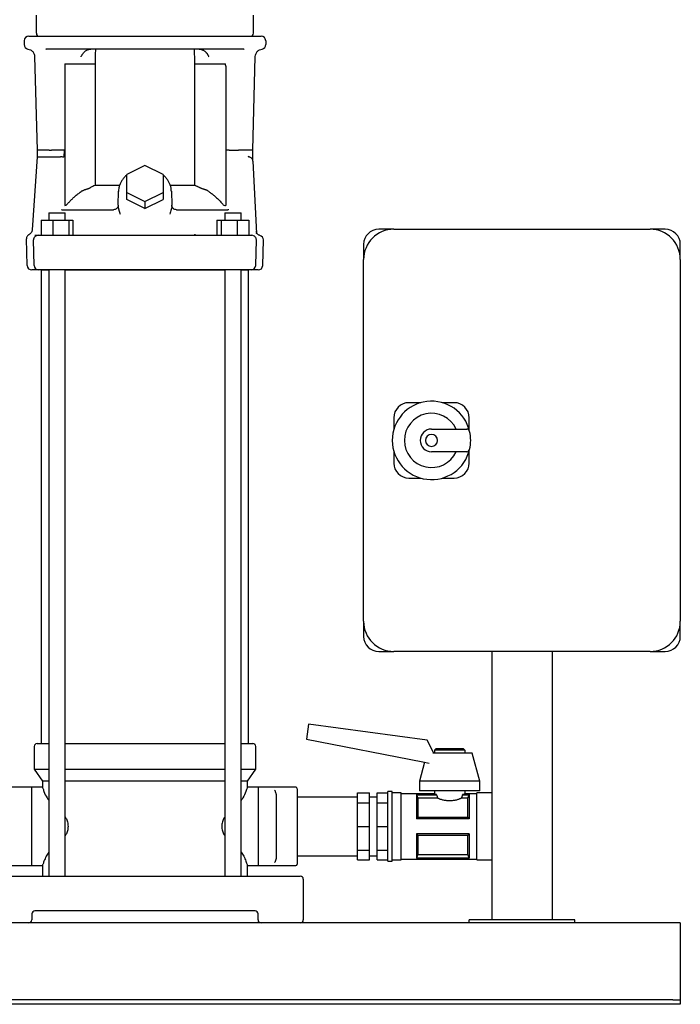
# Model space of a CAD drawing. Header units: millimetres. Extents: x 14 to 1272, y 16 to 1181.
# Tile 2 of 4: x 376 to 814, y 16 to 669. Entities that reach past the tile are written whole.
import ezdxf

# ---------------------------------------------------------------- set-up
doc = ezdxf.new("R2010")
doc.units = ezdxf.units.MM

msp = doc.modelspace()

# ---------------------------------------------------------------- linework, layer by layer
at = {"color": 7, "linetype": 'Continuous', "lineweight": 25}
for p, q in [((386.77, 660.22), (386.77, 672.22)), ((530.77, 660.22), (530.77, 672.22)), ((378.69, 655.3), (378.62, 652.8)), ((381.69, 658.22), (535.84, 658.22)), ((538.84, 655.3), (538.91, 652.8)), ((392.98, 649.73), (393.27, 649.72)), ((393.27, 649.72), (392.98, 649.73)), ((524.26, 649.72), (393.27, 649.72)), ((393.6, 649.57), (393.27, 649.72)), ((524.26, 649.72), (523.93, 649.57)), ((524.26, 649.72), (524.55, 649.73)), ((385.61, 644.71), (387.23, 582.72)), ((405.71, 640.01), (405.69, 582.72)), ((405.71, 640.01), (425.67, 640.01)), ((405.71, 640.01), (405.71, 546.02)), ((425.67, 640.01), (425.67, 559.31)), ((491.86, 559.31), (491.86, 640.01)), ((491.86, 640.01), (511.87, 640.01)), ((530.3, 582.72), (531.92, 644.77)), ((512.4, 638.51), (512.4, 546)), ((387.23, 582.72), (387.27, 578.22)), ((387.87, 582.72), (387.23, 582.72)), ((402.9, 582.72), (396.83, 582.72)), ((405.12, 582.72), (404.96, 578.13)), ((405.12, 582.72), (405.69, 582.72)), ((405.69, 582.72), (405.7, 548.7)), ((514.64, 582.72), (520.7, 582.72)), ((530.25, 576.7), (530.3, 582.72)), ((387.27, 578.22), (384.02, 529.95)), ((396.81, 578.22), (402.75, 578.22)), ((527.17, 578.39), (527.76, 578.2)), ((527.76, 578.2), (527.17, 578.39)), ((527.76, 578.2), (527.57, 578.21)), ((527.57, 578.21), (527.76, 578.2)), ((530.4, 575.37), (532.7, 527.5)), ((458.77, 572.55), (446.77, 566.55)), ((470.77, 566.55), (458.77, 572.55)), ((446.77, 554.55), (446.77, 566.55)), ((470.77, 566.55), (470.77, 554.55)), ((441.89, 559.31), (425.67, 559.31)), ((440.93, 546.25), (441.25, 555.51)), ((491.86, 559.31), (475.59, 559.31)), ((476.28, 555.51), (476.6, 546.25)), ((446.77, 550.05), (446.77, 554.55)), ((446.77, 554.55), (458.77, 548.55)), ((458.77, 544.05), (446.77, 550.05)), ((458.77, 548.55), (470.77, 554.55)), ((458.77, 544.05), (470.77, 550.05)), ((458.77, 548.55), (458.77, 544.05)), ((470.77, 554.55), (470.77, 550.05)), ((403.62, 543.22), (403.34, 543.21)), ((403.62, 543.22), (437.96, 543.22)), ((437.95, 543.22), (437.92, 543.32)), ((438.93, 543.4), (437.95, 543.22)), ((438.6, 543.35), (437.96, 543.22)), ((438.49, 543.27), (437.97, 543.22)), ((440.93, 546.25), (440.92, 545.74)), ((476.62, 545.74), (476.6, 546.25)), ((479.57, 543.22), (478.6, 543.4)), ((479.57, 543.22), (478.92, 543.35)), ((479.57, 543.22), (479.01, 543.33)), ((479.57, 543.22), (513.91, 543.22)), ((479.61, 543.32), (479.63, 543.22)), ((479.63, 543.22), (479.61, 543.32)), ((512.4, 546), (512.16, 546)), ((513.91, 543.56), (513.91, 543.22)), ((389.83, 536.22), (389.83, 526.22)), ((389.83, 536.22), (397.59, 536.22)), ((395.05, 541.22), (395.05, 536.22)), ((395.05, 541.22), (400.7, 541.22)), ((397.59, 536.22), (397.6, 526.22)), ((397.59, 536.22), (408.19, 536.22)), ((400.7, 541.22), (405.81, 541.22)), ((405.81, 536.22), (405.81, 541.22)), ((408.19, 536.22), (408.19, 526.22)), ((408.19, 536.22), (411.02, 536.22)), ((411.02, 536.22), (411.02, 526.22)), ((506.51, 536.22), (506.51, 526.22)), ((506.51, 536.22), (509.34, 536.22)), ((509.34, 536.22), (509.34, 526.22)), ((509.34, 536.22), (519.94, 536.22)), ((511.72, 541.22), (511.72, 536.22)), ((511.72, 541.22), (516.83, 541.22)), ((516.83, 541.22), (522.48, 541.22)), ((519.94, 536.22), (519.93, 526.22)), ((519.94, 536.22), (527.7, 536.22)), ((522.48, 536.22), (522.48, 541.22)), ((527.7, 536.22), (527.7, 526.22)), ((623.77, 530.22), (613.77, 530.22)), ((623.77, 530.22), (793.77, 530.22)), ((803.77, 530.22), (793.77, 530.22)), ((380.69, 506.15), (380.22, 523.92)), ((385.35, 506.15), (384.91, 523.15)), ((387.91, 526.22), (397.6, 526.22)), ((389.38, 526.22), (389.38, 526.22)), ((397.6, 526.22), (519.93, 526.22)), ((519.93, 526.22), (529.62, 526.22)), ((528.15, 526.22), (528.1, 526.22)), ((528.67, 526.22), (529.44, 526.22)), ((532.18, 506.15), (532.62, 523.15)), ((532.73, 527.25), (532.7, 527.5)), ((532.73, 527.25), (532.7, 527.49)), ((536.84, 506.15), (537.29, 523.15)), ((603.77, 520.22), (603.77, 510.22)), ((813.77, 510.22), (813.77, 520.22)), ((603.77, 270.22), (603.77, 510.22)), ((813.77, 510.22), (813.77, 270.22)), ((389.32, 503.22), (383.69, 503.22)), ((397.71, 503.22), (388.35, 503.22)), ((389.85, 503.22), (389.9, 503.22)), ((390.02, 503.22), (390.02, 189.22)), ((390.02, 503.22), (395.05, 503.22)), ((395.05, 503.22), (395.05, 101.22)), ((405.81, 101.22), (405.81, 503.22)), ((405.81, 503.22), (458.77, 503.22)), ((458.77, 503.22), (511.72, 503.22)), ((511.72, 503.22), (511.72, 101.22)), ((529.18, 503.22), (519.83, 503.22)), ((522.48, 101.22), (522.48, 503.22)), ((522.48, 503.22), (527.52, 503.22)), ((527.52, 189.22), (527.52, 503.22)), ((527.69, 503.22), (527.68, 503.22)), ((533.84, 503.22), (528.21, 503.22)), ((529.18, 503.22), (528.56, 503.22)), ((641.62, 415.22), (633.77, 415.22)), ((663.77, 415.22), (655.91, 415.22)), ((623.77, 405.22), (623.77, 397.37)), ((673.77, 397.37), (673.77, 405.22)), ((648.77, 397.72), (672.13, 397.72)), ((623.77, 383.08), (623.77, 375.22)), ((672.13, 382.72), (648.77, 382.72)), ((673.77, 375.22), (673.77, 383.08)), ((633.77, 365.22), (641.62, 365.22)), ((655.91, 365.22), (663.77, 365.22)), ((603.77, 270.22), (603.77, 260.22)), ((813.77, 260.22), (813.77, 270.22)), ((613.77, 250.22), (623.77, 250.22)), ((793.77, 250.22), (623.77, 250.22)), ((688.77, 250.22), (688.77, 72.22)), ((728.77, 250.22), (728.77, 72.22)), ((793.77, 250.22), (803.77, 250.22)), ((567.17, 201.91), (565.86, 192.02)), ((645.93, 191.46), (567.17, 201.91)), ((565.86, 192.02), (643.12, 177.01)), ((650.33, 182.87), (645.93, 191.46)), ((385.27, 187.22), (385.27, 172.08)), ((387.27, 189.22), (395.05, 189.22)), ((405.81, 189.22), (458.77, 189.22)), ((458.77, 189.22), (511.72, 189.22)), ((522.48, 189.22), (530.27, 189.22)), ((532.27, 172.08), (532.27, 187.22)), ((660.77, 182.87), (649.59, 182.87)), ((651.77, 185.87), (650.77, 184.87)), ((650.77, 184.87), (650.77, 182.87)), ((670.77, 184.87), (650.77, 184.87)), ((651.77, 185.87), (669.77, 185.87)), ((675.77, 182.87), (660.77, 182.87)), ((669.77, 185.87), (670.77, 184.87)), ((670.77, 184.87), (670.77, 182.87)), ((680.77, 164.12), (675.77, 182.87)), ((644.14, 176.77), (640.77, 164.12)), ((643.12, 177.01), (647.25, 176.06)), ((385.27, 172.08), (390.77, 164.22)), ((385.27, 172.08), (395.05, 172.08)), ((405.81, 172.08), (458.77, 172.08)), ((458.77, 172.08), (511.72, 172.08)), ((522.48, 172.08), (532.27, 172.08)), ((526.77, 164.22), (532.27, 172.08)), ((390.77, 164.22), (390.77, 160.22)), ((395.05, 164.22), (390.77, 164.22)), ((458.77, 164.22), (405.81, 164.22)), ((511.72, 164.22), (458.77, 164.22)), ((526.77, 164.22), (522.48, 164.22)), ((526.77, 160.22), (526.77, 164.22)), ((640.77, 164.12), (640.77, 157.87)), ((660.77, 164.12), (640.77, 164.12)), ((680.77, 164.12), (660.77, 164.12)), ((680.77, 157.87), (680.77, 164.12)), ((383.77, 160.22), (358.77, 160.22)), ((390.77, 160.22), (383.77, 160.22)), ((383.77, 158.21), (383.77, 160.22)), ((383.77, 145.76), (383.77, 158.21)), ((533.77, 160.22), (526.77, 160.22)), ((558.77, 160.22), (533.77, 160.22)), ((533.77, 160.22), (533.77, 158.21)), ((533.77, 158.21), (533.77, 145.76)), ((559.77, 159.22), (559.77, 134.22)), ((622.77, 157.37), (619.77, 157.37)), ((619.77, 134.22), (619.77, 157.37)), ((622.77, 134.22), (622.77, 157.37)), ((660.77, 157.87), (640.77, 157.87)), ((650.77, 157.87), (650.77, 155.87)), ((680.77, 157.87), (660.77, 157.87)), ((670.77, 157.87), (670.77, 155.87)), ((545.77, 154.54), (545.77, 144.83)), ((599.77, 153.7), (559.77, 153.7)), ((599.77, 156.47), (607.77, 156.47)), ((599.77, 149.95), (599.77, 156.47)), ((607.77, 149.95), (607.77, 156.47)), ((612.77, 153.7), (607.77, 153.7)), ((612.77, 156.47), (619.77, 156.47)), ((612.77, 149.95), (612.77, 156.47)), ((628.77, 156.37), (622.77, 156.37)), ((628.77, 134.22), (628.77, 156.37)), ((650.77, 155.87), (628.77, 155.87)), ((652.11, 155.29), (638.77, 155.29)), ((638.77, 155.29), (638.77, 139.22)), ((638.79, 155.23), (652.11, 155.23)), ((639.7, 152.91), (639.7, 140.31)), ((652.83, 152.91), (639.7, 152.91)), ((652.11, 155.23), (652.11, 155.29)), ((672.83, 152.91), (668.7, 152.91)), ((673.77, 155.29), (669.43, 155.29)), ((669.43, 155.29), (669.43, 155.23)), ((669.43, 155.23), (673.74, 155.23)), ((678.77, 155.87), (670.77, 155.87)), ((672.83, 140.31), (672.83, 152.91)), ((673.77, 155.29), (673.77, 139.22)), ((688.77, 156.37), (678.77, 156.37)), ((678.77, 134.22), (678.77, 156.37)), ((383.77, 122.69), (383.77, 145.76)), ((533.77, 145.76), (533.77, 134.22)), ((545.77, 144.83), (545.77, 134.22)), ((599.77, 149.95), (607.77, 149.95)), ((599.77, 134.22), (599.77, 149.95)), ((607.77, 134.22), (607.77, 149.95)), ((612.77, 149.95), (619.77, 149.95)), ((612.77, 134.22), (612.77, 149.95)), ((673.77, 139.22), (638.77, 139.22)), ((639.7, 140.31), (672.83, 140.31)), ((533.77, 134.22), (533.77, 122.69)), ((545.77, 134.22), (545.77, 123.61)), ((559.77, 134.22), (559.77, 109.22)), ((599.77, 134.22), (607.77, 134.22)), ((599.77, 118.5), (599.77, 134.22)), ((607.77, 118.5), (607.77, 134.22)), ((612.77, 134.22), (619.77, 134.22)), ((612.77, 118.5), (612.77, 134.22)), ((619.77, 111.07), (619.77, 134.22)), ((622.77, 111.07), (622.77, 134.22)), ((628.77, 112.07), (628.77, 134.22)), ((678.77, 112.07), (678.77, 134.22)), ((638.77, 129.22), (638.77, 113.16)), ((673.77, 129.22), (638.77, 129.22)), ((639.7, 128.14), (639.7, 115.54)), ((672.83, 128.14), (639.7, 128.14)), ((672.83, 115.54), (672.83, 128.14)), ((673.77, 129.22), (673.77, 113.16)), ((383.77, 110.24), (383.77, 122.69)), ((533.77, 122.69), (533.77, 110.24)), ((545.77, 123.61), (545.77, 113.91)), ((599.77, 118.5), (607.77, 118.5)), ((599.77, 111.98), (599.77, 118.5)), ((607.77, 111.98), (607.77, 118.5)), ((612.77, 118.5), (619.77, 118.5)), ((612.77, 111.98), (612.77, 118.5)), ((559.77, 114.75), (599.77, 114.75)), ((599.77, 111.98), (607.77, 111.98)), ((607.77, 114.75), (612.77, 114.75)), ((612.77, 111.98), (619.77, 111.98)), ((619.77, 111.07), (622.77, 111.07)), ((622.77, 112.07), (628.77, 112.07)), ((628.77, 112.57), (678.77, 112.57)), ((673.77, 113.16), (638.77, 113.16)), ((673.74, 113.22), (638.79, 113.22)), ((639.7, 115.54), (672.83, 115.54)), ((678.77, 112.07), (688.77, 112.07)), ((358.77, 108.22), (383.77, 108.22)), ((383.77, 108.22), (383.77, 110.24)), ((383.77, 108.22), (390.77, 108.22)), ((390.77, 108.22), (390.77, 101.22)), ((526.77, 101.22), (526.77, 108.22)), ((526.77, 108.22), (533.77, 108.22)), ((533.77, 110.24), (533.77, 108.22)), ((533.77, 108.22), (558.77, 108.22)), ((366.77, 101.22), (550.77, 101.22)), ((550.77, 101.22), (561.77, 101.22)), ((563.77, 99.22), (563.77, 72.22)), ((383.77, 76.22), (383.77, 72.22)), ((531.77, 78.22), (385.77, 78.22)), ((533.77, 72.22), (533.77, 76.22)), ((673.77, 70.22), (673.77, 72.22)), ((743.77, 72.22), (673.77, 72.22)), ((743.77, 70.22), (743.77, 72.22)), ((813.77, 70.22), (13.77, 70.22)), ((743.77, 70.22), (673.77, 70.22)), ((813.77, 70.22), (813.77, 65.22)), ((813.77, 65.22), (813.77, 21.22)), ((813.77, 21.22), (813.77, 19.22)), ((808.77, 19.22), (18.77, 19.22)), ((808.77, 16.22), (18.77, 16.22)), ((808.77, 19.22), (813.77, 19.22)), ((813.77, 16.22), (808.77, 16.22)), ((813.77, 19.22), (813.77, 16.22))]:
    msp.add_line(p, q, dxfattribs=at)
at = {"color": 7, "linetype": 'Continuous', "lineweight": 25, "flags": 128}
for points in [[(385.68, 526.22), (386, 526.22), (386.35, 526.22), (386.72, 526.22), (387.11, 526.22), (387.52, 526.22), (387.94, 526.22), (388.39, 526.22), (388.86, 526.22)], [(519.83, 503.22), (509.78, 503.22), (499.67, 503.22), (489.49, 503.22), (479.28, 503.22), (469.03, 503.22), (458.77, 503.22), (448.5, 503.22), (438.25, 503.22), (428.04, 503.22), (417.86, 503.22), (407.75, 503.22), (397.71, 503.22)], [(638.77, 155.29), (638.78, 155.25), (638.79, 155.23)], [(673.74, 155.23), (673.75, 155.26), (673.77, 155.29)], [(638.79, 113.22), (638.78, 113.19), (638.77, 113.16)], [(673.77, 113.16), (673.75, 113.19), (673.74, 113.22)]]:
    msp.add_lwpolyline(points, dxfattribs=at)
at = {"color": 7, "linetype": 'Continuous', "lineweight": 25}
for centre, radius, start, end in [((388.77, 660.22), 2, 180, 270), ((528.77, 660.22), 2, 270, 0), ((381.69, 655.22), 3, 90, 178.5), ((535.84, 655.22), 3, 1.5, 90), ((381.62, 652.72), 3, 178.5, 261.50837), ((535.91, 652.72), 3, 279.27906, 1.50865), ((860.91, 548.33), 455.21, 180.03736, 180.29034), ((405.37, 548.42), 2.42, 277.93324, 319.79312), ((512.16, 548.42), 2.42, 220.21642, 270), ((623.77, 510.22), 20, 90, 180), ((613.77, 520.22), 10, 90, 180), ((793.77, 510.22), 20, 0, 90), ((803.77, 520.22), 10, 0, 90), ((387.91, 523.22), 3, 90.00046, 181.5), ((529.62, 523.22), 3, 358.5, 89.99962), ((534.29, 523.22), 3, 358.5, 77.04474), ((383.69, 506.22), 3, 181.5, 270), ((388.35, 506.22), 3, 181.5, 269.99963), ((529.18, 506.22), 3, 270, 358.5), ((533.84, 506.22), 3, 270, 358.5), ((648.77, 390.22), 26, 13.24801, 180), ((633.77, 405.22), 10, 90, 180), ((663.77, 405.22), 10, 0, 90), ((648.77, 390.22), 18, 24.62432, 335.37568), ((648.77, 390.22), 7.5, 90, 270), ((648.77, 390.22), 4, 0, 180), ((672.13, 395.72), 2, 13.24801, 90), ((648.77, 390.22), 26, 0, 13.24801), ((648.77, 390.22), 26, 180, 346.75199), ((648.77, 390.22), 4, 180, 0), ((648.77, 390.22), 26, 346.75199, 0), ((672.13, 384.72), 2, 270, 346.75199), ((633.77, 375.22), 10, 180, 270), ((663.77, 375.22), 10, 270, 0), ((623.77, 270.22), 20, 180, 270), ((793.77, 270.22), 20, 270, 0), ((613.77, 260.22), 10, 180, 270), ((803.77, 260.22), 10, 270, 0), ((387.27, 187.22), 2, 90, 180), ((530.27, 187.22), 2, 0, 90), ((558.77, 159.22), 1, 0, 90), ((558.77, 109.22), 1, 270, 0), ((561.77, 99.22), 2, 0, 90), ((381.77, 72.22), 2, 270, 0), ((385.77, 76.22), 2, 90, 180), ((531.77, 76.22), 2, 0, 90), ((535.77, 72.22), 2, 180, 270), ((561.77, 72.22), 2, 270, 0)]:
    msp.add_arc(centre, radius, start, end, dxfattribs=at)
for points, knots in [([(381.18, 649.76), (381.72, 649.62), (382.91, 649.33), (384.38, 648.13), (385.4, 646.52), (385.54, 645.3), (385.61, 644.71)], [0, 0, 0, 0, 0.2420479, 0.4999966, 0.7579472, 1, 1, 1, 1]), ([(416.39, 644.66), (416.5, 644.87), (416.7, 645.25), (417.01, 645.79), (417.29, 646.23), (417.6, 646.69), (417.96, 647.18), (418.43, 647.72), (419.02, 648.28), (419.78, 648.85), (420.53, 649.23), (421.13, 649.45), (421.54, 649.57), (421.98, 649.66), (422.42, 649.71), (422.73, 649.72), (422.88, 649.72)], [0, 0, 0, 0, 0.080117, 0.150827, 0.211598, 0.261672, 0.341206, 0.423185, 0.507146, 0.623255, 0.747857, 0.795, 0.844098, 0.894862, 0.946946, 1, 1, 1, 1]), ([(494.65, 649.72), (494.72, 649.72), (494.87, 649.72), (495.1, 649.71), (495.32, 649.68), (495.54, 649.65), (495.76, 649.61), (495.97, 649.57), (496.17, 649.51), (496.37, 649.45), (496.57, 649.39), (496.76, 649.32), (496.94, 649.24), (497.11, 649.16), (497.42, 649.01), (497.85, 648.76), (498.36, 648.39), (498.82, 648), (499.22, 647.58), (499.46, 647.3), (499.58, 647.16)], [0, 0, 0, 0, 0.03939, 0.078543, 0.117385, 0.155855, 0.193897, 0.231448, 0.268444, 0.30483, 0.340557, 0.375585, 0.409869, 0.443366, 0.476041, 0.589371, 0.699192, 0.804583, 0.90496, 1, 1, 1, 1]), ([(499.58, 647.16), (499.64, 647.08), (499.75, 646.94), (499.91, 646.71), (500.08, 646.48), (500.23, 646.25), (500.39, 645.99), (500.57, 645.7), (500.73, 645.41), (500.92, 645.07), (501.05, 644.83), (501.14, 644.66)], [0, 0, 0, 0, 0.093663, 0.188212, 0.283533, 0.379565, 0.476286, 0.596397, 0.721437, 0.806691, 1, 1, 1, 1]), ([(531.92, 644.77), (531.99, 645.3), (532.13, 646.52), (533.15, 648.13), (534.62, 649.33), (535.81, 649.62), (536.39, 649.76)], [0, 0, 0, 0, 0.242056, 0.5000103, 0.7579591, 1, 1, 1, 1]), ([(512.4, 638.51), (512.39, 638.59), (512.36, 638.74), (512.32, 638.96), (512.27, 639.16), (512.23, 639.33), (512.18, 639.49), (512.14, 639.63), (512.09, 639.74), (512.05, 639.84), (512, 639.91), (511.96, 639.96), (511.92, 640), (511.88, 640), (511.87, 640.01)], [0, 0, 0, 0, 0.148909, 0.285322, 0.409287, 0.520864, 0.620139, 0.70723, 0.782316, 0.845679, 0.897787, 0.939492, 0.972462, 1, 1, 1, 1]), ([(395.3, 582.72), (395.32, 582.72), (395.35, 582.73), (395.42, 582.73), (395.49, 582.73), (395.57, 582.73), (395.65, 582.73), (395.74, 582.73), (395.84, 582.73), (395.95, 582.73), (396.06, 582.73), (396.17, 582.73), (396.28, 582.73), (396.4, 582.73), (396.51, 582.73), (396.62, 582.73), (396.73, 582.73), (396.79, 582.72), (396.83, 582.72)], [0, 0, 0, 0, 0.056662, 0.114134, 0.172436, 0.231546, 0.291409, 0.351966, 0.413169, 0.475018, 0.53759, 0.601026, 0.665401, 0.730707, 0.796888, 0.863861, 0.931564, 1, 1, 1, 1]), ([(405.12, 582.72), (405.12, 582.72), (405.11, 582.72), (405.09, 582.74), (405.04, 582.73), (404.99, 582.73), (404.92, 582.74), (404.84, 582.74), (404.74, 582.74), (404.63, 582.74), (404.51, 582.74), (404.37, 582.74), (404.21, 582.74), (404.05, 582.73), (403.88, 582.73), (403.69, 582.73), (403.5, 582.73), (403.3, 582.73), (403.09, 582.73), (402.96, 582.73), (402.9, 582.72)], [0, 0, 0, 0, 0.004165, 0.015599, 0.031938, 0.054246, 0.082759, 0.117114, 0.157482, 0.203944, 0.256466, 0.314991, 0.379528, 0.450109, 0.526727, 0.609364, 0.69801, 0.792659, 0.893315, 1, 1, 1, 1]), ([(514.64, 582.72), (514.59, 582.73), (514.5, 582.73), (514.36, 582.73), (514.23, 582.73), (514.11, 582.73), (513.99, 582.73), (513.89, 582.74), (513.8, 582.74), (513.72, 582.74), (513.65, 582.74), (513.48, 582.73), (513.21, 582.73), (512.86, 582.73), (512.61, 582.72), (512.46, 582.72), (512.41, 582.72)], [0, 0, 0, 0, 0.075176, 0.144708, 0.208607, 0.266878, 0.319519, 0.366528, 0.407903, 0.443641, 0.47374, 0.498202, 0.678084, 0.82167, 0.928972, 1, 1, 1, 1]), ([(522.23, 582.72), (522.09, 582.72), (521.83, 582.72), (521.25, 582.72), (520.93, 582.72), (520.7, 582.72)], [0, 0, 0, 0, 0.5, 0.5, 1, 1, 1, 1]), ([(530.3, 582.72), (530.3, 582.72), (530.51, 582.72), (530.09, 582.72), (529.66, 582.72)], [0, 0, 0, 0, 0.000031, 1, 1, 1, 1]), ([(395.29, 578.22), (395.3, 578.24), (395.3, 578.28), (395.32, 578.33), (395.34, 578.36), (395.37, 578.38), (395.41, 578.39), (395.46, 578.39), (395.51, 578.38), (395.59, 578.37), (395.72, 578.35), (395.93, 578.33), (396.2, 578.3), (396.44, 578.26), (396.57, 578.22), (396.63, 578.2), (396.68, 578.19), (396.72, 578.19), (396.77, 578.2), (396.8, 578.22), (396.81, 578.22)], [0, 0, 0, 0, 0.033984, 0.064752, 0.09406, 0.12393, 0.156283, 0.192648, 0.226512, 0.282967, 0.361899, 0.463007, 0.658947, 0.789613, 0.850659, 0.889559, 0.906335, 0.938882, 0.969657, 1, 1, 1, 1]), ([(404.96, 578.13), (404.57, 578.14), (404.17, 578.16), (403.41, 578.19), (403.06, 578.21), (402.75, 578.22)], [0, 0, 0, 0, 0.5, 0.5, 1, 1, 1, 1]), ([(527.57, 578.21), (527.54, 578.22), (527.39, 578.24), (527.23, 578.3), (527.15, 578.33)], [0, 0, 0, 0, 0.497971, 1, 1, 1, 1]), ([(530.4, 575.37), (530.39, 575.68), (530.32, 576.02), (530.06, 576.67), (529.86, 576.98), (529.37, 577.52), (529.07, 577.75), (528.43, 578.07), (528.09, 578.16), (527.76, 578.2)], [0, 0, 0, 0, 0.25, 0.25, 0.5, 0.5, 0.75, 0.75, 1, 1, 1, 1]), ([(530.34, 575.86), (530.34, 575.89), (530.34, 575.9), (530.23, 576.2), (530.18, 576.33)], [0, 0, 0, 0, 0.552178, 1, 1, 1, 1]), ([(530.34, 575.86), (530.31, 575.99), (530.26, 576.27), (530.26, 576.56), (530.25, 576.7)], [0, 0, 0, 0, 0.505791, 1, 1, 1, 1]), ([(446.77, 566.3), (446.23, 565.82), (445.13, 564.85), (443.78, 563.15), (442.67, 561.29), (441.87, 559.32), (441.37, 557.34), (441.29, 556.01), (441.25, 555.38)], [0, 0, 0, 0, 0.165822, 0.336931, 0.507484, 0.677392, 0.846646, 1, 1, 1, 1]), ([(476.28, 555.38), (476.26, 555.77), (476.21, 556.86), (475.87, 558.61), (475.17, 560.6), (474.19, 562.48), (472.91, 564.22), (471.76, 565.49), (470.97, 566.11), (470.77, 566.26)], [0, 0, 0, 0, 0.0957998, 0.2643223, 0.4329456, 0.6018511, 0.7712236, 0.9411551, 1, 1, 1, 1]), ([(407.22, 546.86), (407.38, 547.04), (407.69, 547.4), (408.16, 547.94), (408.64, 548.47), (409.14, 548.99), (409.63, 549.5), (410.14, 550.01), (410.66, 550.51), (411.18, 551), (411.86, 551.63), (412.72, 552.37), (413.75, 553.23), (414.81, 554.06), (415.9, 554.86), (416.64, 555.37), (417.01, 555.62)], [0, 0, 0, 0, 0.054299, 0.108589, 0.162882, 0.217192, 0.27153, 0.32591, 0.380343, 0.434842, 0.489419, 0.591002, 0.692772, 0.79481, 0.897193, 1, 1, 1, 1]), ([(417.01, 555.62), (417.06, 555.66), (417.16, 555.72), (417.31, 555.81), (417.5, 555.92), (417.73, 556.03), (418.11, 556.2), (418.63, 556.4), (419.18, 556.58), (419.66, 556.73), (420.18, 556.89), (420.74, 557.08), (421.31, 557.29), (421.78, 557.47), (422.24, 557.67), (422.56, 557.82), (422.71, 557.9)], [0, 0, 0, 0, 0.02827, 0.057182, 0.086772, 0.133079, 0.182923, 0.288802, 0.40471, 0.466794, 0.531991, 0.672893, 0.753482, 0.828873, 0.916161, 1, 1, 1, 1]), ([(494.82, 557.9), (494.62, 558), (494.23, 558.2), (493.63, 558.49), (493.04, 558.77), (492.45, 559.05), (492.05, 559.22), (491.86, 559.31)], [0, 0, 0, 0, 0.203226, 0.404833, 0.604826, 0.803213, 1, 1, 1, 1]), ([(500.52, 555.62), (500.46, 555.66), (500.34, 555.74), (500.15, 555.85), (499.95, 555.96), (499.72, 556.07), (499.48, 556.17), (499.2, 556.29), (498.87, 556.41), (498.5, 556.53), (498.12, 556.65), (497.59, 556.82), (497.03, 557), (496.46, 557.19), (495.97, 557.38), (495.42, 557.61), (495.02, 557.8), (494.82, 557.9)], [0, 0, 0, 0, 0.033561, 0.069172, 0.107054, 0.147412, 0.190356, 0.236122, 0.295981, 0.361284, 0.424568, 0.489042, 0.635267, 0.709531, 0.781889, 0.892817, 1, 1, 1, 1]), ([(500.52, 555.62), (500.71, 555.5), (501.08, 555.24), (501.63, 554.85), (502.18, 554.45), (502.72, 554.05), (503.25, 553.64), (503.78, 553.22), (504.3, 552.8), (504.81, 552.37), (505.32, 551.93), (505.98, 551.35), (506.77, 550.61), (507.7, 549.71), (508.6, 548.78), (509.47, 547.84), (510.03, 547.18), (510.31, 546.86)], [0, 0, 0, 0, 0.051462, 0.102814, 0.154065, 0.205224, 0.256301, 0.307307, 0.358251, 0.409142, 0.459991, 0.510809, 0.608906, 0.706802, 0.804567, 0.902276, 1, 1, 1, 1]), ([(440.85, 545.22), (440.84, 545.18), (440.8, 545.1), (440.66, 544.8), (440.3, 544.26), (439.55, 543.59), (438.85, 543.38), (438.49, 543.27)], [0, 0, 0, 0, 0.112058, 0.22361, 0.456437, 0.716268, 1, 1, 1, 1]), ([(440.91, 545.29), (440.91, 545.3), (440.88, 545.31), (440.87, 545.26), (440.85, 545.23)], [0, 0, 0, 0, 0.308229, 1, 1, 1, 1]), ([(440.91, 545.29), (440.9, 545.29), (440.88, 545.3), (440.86, 545.25), (440.85, 545.22)], [0, 0, 0, 0, 0.3018044, 1, 1, 1, 1]), ([(440.92, 545.74), (440.91, 545.7), (440.91, 545.63), (440.92, 545.52), (440.93, 545.39), (440.94, 545.25), (440.96, 545.1), (440.99, 544.94), (441.02, 544.76), (441.06, 544.58), (441.1, 544.38), (441.15, 544.16), (441.2, 543.94), (441.26, 543.71), (441.32, 543.46), (441.4, 543.15), (441.51, 542.75), (441.65, 542.25), (441.83, 541.67), (442.04, 541.01), (442.2, 540.55), (442.28, 540.3)], [0, 0, 0, 0, 0.023887, 0.049312, 0.076339, 0.10502, 0.135395, 0.1675, 0.201362, 0.237002, 0.274441, 0.313691, 0.354765, 0.397674, 0.442424, 0.489023, 0.564682, 0.653603, 0.755782, 0.87123, 1, 1, 1, 1]), ([(476.62, 545.74), (476.62, 545.61), (476.61, 545.45), (476.58, 545.1), (476.55, 544.91), (476.44, 544.29), (476.33, 543.84), (476.08, 542.87), (475.93, 542.38), (475.61, 541.36), (475.43, 540.83), (475.25, 540.3)], [0, 0, 0, 0, 0.125, 0.125, 0.25, 0.25, 0.5, 0.5, 0.75, 0.75, 1, 1, 1, 1]), ([(476.68, 545.22), (476.66, 545.28), (476.65, 545.33), (476.62, 545.32), (476.61, 545.32)], [0, 0, 0, 0, 0.6786273, 1, 1, 1, 1]), ([(476.68, 545.22), (476.67, 545.25), (476.65, 545.3), (476.63, 545.29), (476.62, 545.28)], [0, 0, 0, 0, 0.699178, 1, 1, 1, 1]), ([(479.01, 543.33), (478.67, 543.38), (477.97, 543.59), (477.23, 544.26), (476.88, 544.79), (476.73, 545.09), (476.7, 545.18), (476.68, 545.22)], [0, 0, 0, 0, 0.283223, 0.54279, 0.775802, 0.887606, 1, 1, 1, 1]), ([(384.02, 529.95), (383.97, 529.65), (383.89, 528.98), (383.43, 528.04), (382.75, 527.21), (382.14, 526.84), (381.83, 526.65)], [0, 0, 0, 0, 0.234877, 0.485067, 0.743105, 1, 1, 1, 1]), ([(381.83, 526.65), (381.63, 526.53), (381.14, 526.23), (380.61, 525.54), (380.26, 524.75), (380.24, 524.18), (380.22, 523.9)], [0, 0, 0, 0, 0.244896, 0.499999, 0.755103, 1, 1, 1, 1]), ([(491.52, 526.84), (491.57, 526.81), (491.69, 526.74), (491.88, 526.66), (492.09, 526.57), (492.34, 526.48), (492.61, 526.4), (492.91, 526.33), (493.24, 526.27), (493.6, 526.23), (493.85, 526.23), (493.97, 526.22)], [0, 0, 0, 0, 0.071941, 0.153565, 0.244916, 0.346038, 0.456979, 0.57779, 0.708524, 0.84924, 1, 1, 1, 1]), ([(491.52, 526.84), (491.54, 526.8), (491.59, 526.74), (491.67, 526.65), (491.75, 526.57), (491.83, 526.5), (491.91, 526.44), (492.02, 526.36), (492.17, 526.29), (492.35, 526.23), (492.47, 526.23), (492.53, 526.22)], [0, 0, 0, 0, 0.083455, 0.166561, 0.249548, 0.332647, 0.416085, 0.500091, 0.667018, 0.83304, 1, 1, 1, 1]), ([(532.66, 528.32), (532.65, 528.54), (532.64, 528.93), (532.64, 528.92), (532.64, 528.91)], [0, 0, 0, 0, 0.55587, 1, 1, 1, 1]), ([(532.82, 528.02), (532.79, 528.11), (532.76, 528.24), (532.74, 528.14), (532.74, 528.13)], [0, 0, 0, 0, 0.8441515, 1, 1, 1, 1]), ([(534.96, 526.15), (534.75, 526.21), (534.29, 526.35), (533.67, 526.77), (533.14, 527.33), (532.93, 527.79), (532.82, 528.02)], [0, 0, 0, 0, 0.238671, 0.489765, 0.746174, 1, 1, 1, 1]), ([(390.77, 160.22), (390.78, 160.19), (390.81, 160.12), (391.02, 159.54), (391.35, 158.66), (391.66, 157.79), (391.81, 157.35)], [0, 0, 0, 0, 0.2496694, 0.500191, 0.7494206, 1, 1, 1, 1]), ([(391.81, 157.35), (392.35, 155.93), (393.12, 153.92), (394.61, 152), (395.05, 151.44)], [0, 0, 0, 0, 0.708182, 1, 1, 1, 1]), ([(525.72, 157.35), (525.18, 155.93), (524.41, 153.92), (522.92, 152), (522.48, 151.44)], [0, 0, 0, 0, 0.708182, 1, 1, 1, 1]), ([(526.77, 160.22), (526.75, 160.19), (526.72, 160.12), (526.51, 159.55), (526.18, 158.67), (525.88, 157.8), (525.72, 157.35)], [0, 0, 0, 0, 0.247593, 0.500192, 0.741902, 1, 1, 1, 1]), ([(544.77, 158.21), (544.8, 158.15), (544.85, 158.04), (544.93, 157.87), (545, 157.72), (545.06, 157.59), (545.16, 157.36), (545.28, 157.04), (545.43, 156.59), (545.56, 156.13), (545.66, 155.67), (545.72, 155.26), (545.76, 154.9), (545.76, 154.65), (545.77, 154.54)], [0, 0, 0, 0, 0.063475, 0.120204, 0.170188, 0.213427, 0.249921, 0.382466, 0.499255, 0.630407, 0.749371, 0.838823, 0.922336, 1, 1, 1, 1]), ([(650.77, 155.87), (650.77, 155.87), (650.77, 155.87), (650.78, 155.87), (650.8, 155.86), (650.83, 155.84), (650.87, 155.83), (650.92, 155.81), (650.97, 155.78), (651.04, 155.75), (651.12, 155.71), (651.25, 155.66), (651.41, 155.58), (651.61, 155.5), (651.84, 155.4), (652.02, 155.33), (652.11, 155.29)], [0, 0, 0, 0, 0.0544296, 0.1091161, 0.1640693, 0.2192987, 0.2748139, 0.330624, 0.3867382, 0.4431655, 0.4999148, 0.5934653, 0.690218, 0.7902055, 0.8934572, 1, 1, 1, 1]), ([(668.7, 152.91), (668.64, 152.88), (668.5, 152.83), (668.29, 152.74), (668.08, 152.65), (667.86, 152.56), (667.62, 152.48), (667.39, 152.39), (666.93, 152.23), (666.24, 152), (665.25, 151.71), (664.2, 151.47), (663.09, 151.29), (661.94, 151.17), (660.78, 151.13), (659.61, 151.17), (658.46, 151.28), (657.34, 151.47), (656.29, 151.71), (655.29, 151.99), (654.53, 152.25), (653.96, 152.45), (653.56, 152.61), (653.18, 152.76), (652.94, 152.86), (652.83, 152.91)], [0, 0, 0, 0, 0.017919, 0.035786, 0.053616, 0.071425, 0.089229, 0.107044, 0.124886, 0.187861, 0.249934, 0.312992, 0.374874, 0.437316, 0.49923, 0.561553, 0.624466, 0.686549, 0.749828, 0.812021, 0.875131, 0.90633, 0.937484, 0.968679, 1, 1, 1, 1]), ([(669.43, 155.29), (669.48, 155.31), (669.58, 155.35), (669.72, 155.41), (669.84, 155.46), (669.96, 155.52), (670.07, 155.56), (670.17, 155.61), (670.26, 155.65), (670.35, 155.68), (670.45, 155.73), (670.55, 155.78), (670.65, 155.82), (670.72, 155.85), (670.76, 155.87), (670.76, 155.87), (670.77, 155.87)], [0, 0, 0, 0, 0.059497, 0.117977, 0.175447, 0.231909, 0.287369, 0.341832, 0.395303, 0.447788, 0.499293, 0.601372, 0.702429, 0.802516, 0.901687, 1, 1, 1, 1]), ([(405.81, 140.54), (406.01, 140.27), (406.68, 139.35), (407.54, 137.2), (407.7, 135.22), (407.79, 134.22)], [0, 0, 0, 0, 0.17502, 0.587784, 1, 1, 1, 1]), ([(511.72, 140.54), (511.52, 140.27), (510.85, 139.35), (510.03, 137.21), (509.6, 134.24), (510.03, 131.26), (510.84, 129.11), (511.52, 128.19), (511.72, 127.91)], [0, 0, 0, 0, 0.087062, 0.293214, 0.499098, 0.704939, 0.911208, 1, 1, 1, 1]), ([(407.79, 134.22), (407.7, 133.24), (407.54, 131.25), (406.68, 129.1), (406.01, 128.19), (405.81, 127.91)], [0, 0, 0, 0, 0.411232, 0.82331, 1, 1, 1, 1]), ([(391.81, 111.1), (391.66, 110.66), (391.35, 109.79), (391.02, 108.9), (390.82, 108.37), (390.74, 108.16), (390.77, 108.22), (390.77, 108.22)], [0, 0, 0, 0, 0.250342, 0.499352, 0.749904, 0.999816, 1, 1, 1, 1]), ([(395.05, 117.13), (394.42, 116.23), (393.04, 114.26), (392.25, 112.22), (391.81, 111.1)], [0, 0, 0, 0, 0.454173, 1, 1, 1, 1]), ([(522.48, 117.13), (523.11, 116.23), (524.49, 114.26), (525.28, 112.22), (525.72, 111.1)], [0, 0, 0, 0, 0.4541732, 1, 1, 1, 1]), ([(525.72, 111.1), (525.88, 110.65), (526.18, 109.78), (526.51, 108.89), (526.71, 108.37), (526.79, 108.16), (526.77, 108.22), (526.77, 108.22)], [0, 0, 0, 0, 0.257851, 0.499351, 0.751986, 0.999816, 1, 1, 1, 1]), ([(545.77, 113.91), (545.76, 113.84), (545.76, 113.7), (545.75, 113.49), (545.73, 113.26), (545.7, 113.04), (545.66, 112.81), (545.61, 112.57), (545.56, 112.33), (545.5, 112.09), (545.41, 111.78), (545.28, 111.4), (545.13, 111.01), (544.95, 110.61), (544.83, 110.38), (544.77, 110.24)], [0, 0, 0, 0, 0.045935, 0.094251, 0.14497, 0.198114, 0.2537, 0.311743, 0.372258, 0.435256, 0.500748, 0.6183, 0.750107, 0.852052, 1, 1, 1, 1])]:
    msp.add_open_spline(points, degree=3, knots=knots, dxfattribs=at)
for points in [[(425.9, 649.72), (425.82, 646.49), (425.75, 643.25), (425.67, 640.01)], [(491.86, 640.01), (491.78, 643.25), (491.71, 646.49), (491.63, 649.72)], [(395.3, 582.72), (391.49, 582.72), (388.98, 582.72), (387.87, 582.72)], [(529.66, 582.72), (528.55, 582.72), (526.04, 582.72), (522.23, 582.72)], [(387.27, 578.22), (387.27, 578.22), (390.04, 578.22), (395.29, 578.22)], [(425.67, 559.31), (424.69, 558.88), (423.7, 558.41), (422.71, 557.9)], [(405.7, 548.7), (405.7, 548.48), (405.7, 548.26), (405.7, 548.03)], [(638.79, 155.23), (639.12, 154.42), (639.42, 153.65), (639.7, 152.91)], [(652.11, 155.23), (652.32, 154.42), (652.56, 153.65), (652.83, 152.91)], [(668.7, 152.91), (668.97, 153.65), (669.21, 154.42), (669.43, 155.23)], [(672.83, 152.91), (673.11, 153.65), (673.41, 154.42), (673.74, 155.23)], [(639.7, 140.31), (639.42, 139.96), (639.12, 139.6), (638.77, 139.22)], [(673.77, 139.22), (673.41, 139.6), (673.11, 139.96), (672.83, 140.31)], [(638.77, 129.22), (639.12, 128.85), (639.42, 128.49), (639.7, 128.14)], [(672.83, 128.14), (673.11, 128.49), (673.41, 128.85), (673.77, 129.22)], [(639.7, 115.54), (639.42, 114.8), (639.12, 114.03), (638.79, 113.22)], [(673.74, 113.22), (673.41, 114.03), (673.11, 114.8), (672.83, 115.54)]]:
    msp.add_open_spline(points, degree=3, dxfattribs=at)

doc.saveas('drawing.dxf')
